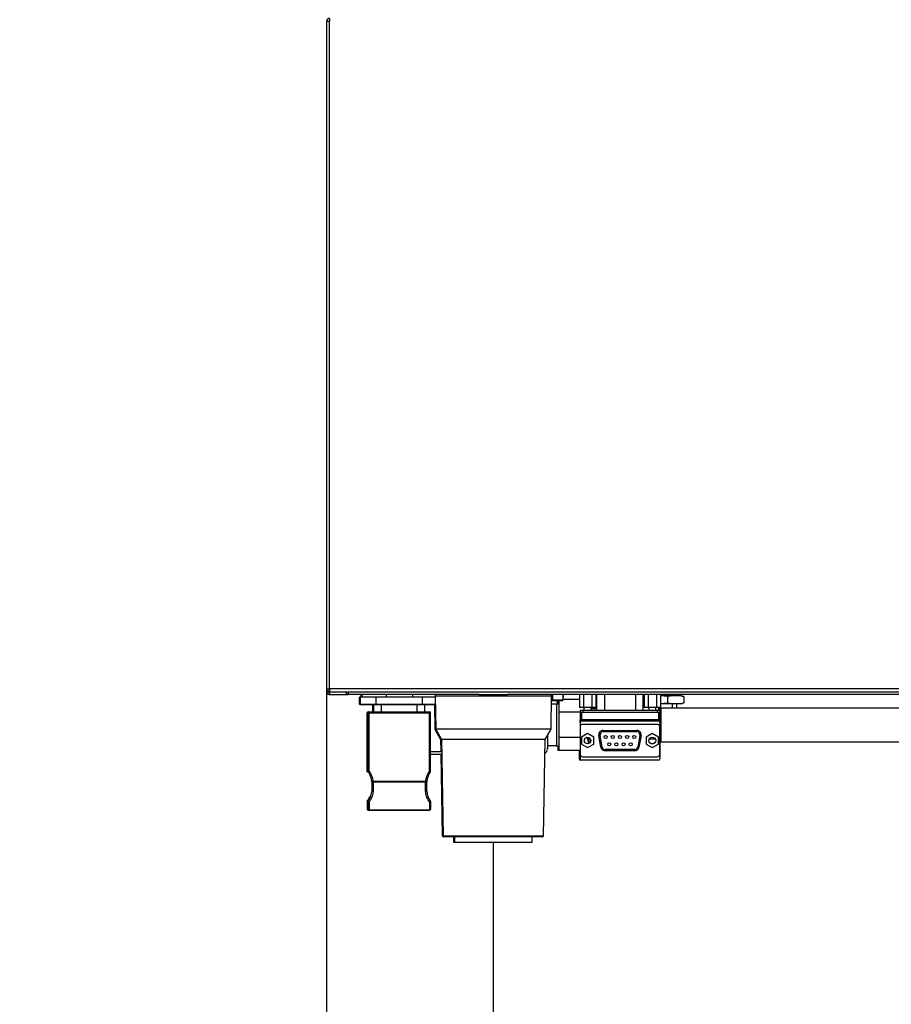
# Model space of a CAD drawing. Header units: millimetres. Extents: x -40 to 419, y 0 to 295.
# Tile 79 of 85: x 210 to 244, y 174 to 212. Entities that reach past the tile are written whole.
import ezdxf
from ezdxf.enums import TextEntityAlignment as Align

# ---------------------------------------------------------------- set-up
doc = ezdxf.new("R2010")
doc.units = ezdxf.units.MM
doc.layers.add('BW4C_TWINTOWER_H', color=7, linetype='Continuous')
doc.layers.add('Standard', color=7, linetype='Continuous')
doc.styles.add('SEACAD_Arial', font='arial.ttf')
doc.dimstyles.new('ISO_(mm)', dxfattribs={"dimtxt": 3, "dimasz": 3, "dimexe": 1.5, "dimexo": 0, "dimgap": 0.75, "dimtad": 1, "dimdec": 0, "dimlfac": 10, "dimtxsty": 'SEACAD_Arial', "dimblk1": '_SE_FILLED', "dimblk2": '_SE_FILLED', "dimsah": 1, "dimcen": 1.5, "dimadec": 0, "dimazin": 0, "dimtfac": 0.5, "dimtmove": 0, "dimatfit": 3, "dimfxl": 1, "dimarcsym": 0})

# ---------------------------------------------------------------- blocks, each defined once
blk = doc.blocks.new('SE2')
at = {"layer": 'BW4C_TWINTOWER_H', "color": 7, "linetype": 'Continuous'}
for p, q in [((222.16, 211.584), (222.04, 211.584)), ((222.04, 211.584), (222.04, 185.824)), ((222.16, 211.704), (222.16, 211.584)), ((222.16, 185.824), (222.16, 211.584)), ((222.04, 185.824), (222.04, 185.724)), ((222.04, 185.824), (222.16, 185.824)), ((222.04, 185.724), (222.094, 185.724)), ((222.15, 185.705), (222.15, 185.807)), ((222.15, 185.605), (222.15, 185.705)), ((222.16, 185.824), (222.16, 185.705)), ((268.92, 185.824), (222.16, 185.824)), ((222.16, 185.704), (222.16, 185.605)), ((222.17, 185.704), (222.16, 185.704)), ((222.17, 185.604), (222.16, 185.604)), ((222.17, 185.704), (268.92, 185.704)), ((222.17, 185.604), (222.885, 185.604)), ((222.885, 185.704), (222.885, 185.604)), ((222.895, 185.604), (222.885, 185.604)), ((227.938, 185.604), (222.895, 185.604)), ((223.32, 185.229), (223.32, 185.504)), ((223.355, 185.504), (223.32, 185.504)), ((223.355, 185.229), (223.355, 185.504)), ((223.955, 185.504), (223.355, 185.504)), ((223.37, 185.604), (223.37, 185.504)), ((223.405, 185.604), (223.405, 185.504)), ((223.955, 185.229), (223.955, 185.504)), ((225.755, 185.504), (223.955, 185.504)), ((224.345, 185.604), (224.345, 185.504)), ((225.365, 185.604), (225.365, 185.504)), ((225.755, 185.229), (225.755, 185.504)), ((226.237, 185.504), (225.755, 185.504)), ((226.236, 185.553), (230.734, 185.553)), ((226.236, 185.553), (226.259, 184.264)), ((227.938, 185.604), (229.032, 185.604)), ((266.608, 185.604), (229.032, 185.604)), ((230.701, 185.604), (230.701, 185.602)), ((230.701, 185.604), (230.751, 185.604)), ((230.712, 184.264), (230.734, 185.553)), ((230.734, 185.504), (230.751, 185.504)), ((230.741, 185.604), (230.741, 185.604)), ((230.741, 185.504), (230.741, 185.39)), ((230.751, 185.504), (230.751, 185.604)), ((230.776, 185.504), (230.751, 185.504)), ((230.776, 185.604), (230.776, 185.599)), ((230.776, 185.599), (230.776, 185.39)), ((231.175, 185.599), (230.776, 185.599)), ((231.175, 185.604), (231.175, 185.599)), ((231.175, 185.599), (231.175, 185.39)), ((231.176, 185.504), (231.175, 185.504)), ((231.176, 185.604), (231.176, 185.504)), ((231.807, 185.604), (231.807, 185.104)), ((231.966, 185.604), (231.966, 185.104)), ((232.284, 185.604), (232.284, 185.104)), ((232.442, 185.604), (232.442, 185.104)), ((232.475, 185.604), (232.475, 185.004)), ((232.775, 185.604), (232.775, 185.004)), ((233.975, 185.604), (233.975, 185.004)), ((234.275, 185.004), (234.275, 185.604)), ((234.307, 185.554), (234.275, 185.554)), ((234.307, 185.526), (234.275, 185.526)), ((234.307, 185.528), (234.288, 185.526)), ((234.307, 185.604), (234.307, 185.104)), ((234.466, 185.604), (234.466, 185.104)), ((234.784, 185.604), (234.784, 185.104)), ((234.942, 185.604), (234.942, 185.104)), ((235.436, 185.554), (234.942, 185.554)), ((235.211, 185.522), (234.942, 185.547)), ((235.436, 185.554), (235.211, 185.522)), ((235.211, 185.522), (235.211, 185.277)), ((235.385, 185.604), (235.385, 185.554)), ((235.617, 185.554), (235.436, 185.554)), ((235.575, 185.554), (235.575, 185.604)), ((235.842, 185.522), (235.617, 185.554)), ((235.737, 185.554), (235.617, 185.554)), ((235.781, 185.543), (235.737, 185.554)), ((235.78, 185.539), (235.842, 185.522)), ((235.842, 185.522), (235.842, 185.277)), ((223.32, 185.229), (223.355, 185.229)), ((223.38, 185.204), (223.345, 185.204)), ((223.355, 185.229), (223.955, 185.229)), ((223.955, 185.204), (223.38, 185.204)), ((223.83, 184.934), (223.83, 185.204)), ((223.865, 184.934), (223.865, 185.204)), ((223.955, 185.229), (223.955, 185.204)), ((223.955, 185.229), (225.755, 185.229)), ((225.755, 185.204), (223.955, 185.204)), ((224.165, 184.934), (224.165, 185.204)), ((225.545, 184.934), (225.545, 185.204)), ((225.755, 185.229), (225.755, 185.204)), ((225.755, 185.229), (226.242, 185.229)), ((226.242, 185.204), (225.755, 185.204)), ((225.845, 184.934), (225.845, 185.204)), ((226.207, 185.204), (226.224, 184.264)), ((230.928, 185.229), (230.729, 185.229)), ((230.741, 185.354), (230.741, 185.39)), ((230.776, 185.39), (230.741, 185.39)), ((230.776, 185.354), (230.741, 185.354)), ((230.776, 185.354), (230.776, 185.39)), ((231.175, 185.39), (230.776, 185.39)), ((231.175, 185.354), (230.776, 185.354)), ((230.893, 185.229), (230.893, 185.23)), ((230.928, 185.23), (230.893, 185.23)), ((230.928, 185.23), (230.928, 183.628)), ((231.028, 185.23), (230.928, 185.23)), ((230.937, 185.354), (230.947, 185.23)), ((230.972, 185.354), (230.982, 185.23)), ((231.028, 184.92), (231.028, 185.354)), ((231.807, 185.411), (231.175, 185.411)), ((231.175, 185.354), (231.175, 185.39)), ((232.475, 185.464), (232.442, 185.464)), ((232.475, 185.457), (232.442, 185.457)), ((234.942, 185.251), (235.211, 185.277)), ((235.436, 185.244), (234.942, 185.244)), ((235.211, 185.277), (235.436, 185.244)), ((235.385, 185.244), (235.385, 185.079)), ((235.617, 185.244), (235.436, 185.244)), ((235.575, 185.079), (235.575, 185.244)), ((235.617, 185.244), (235.842, 185.277)), ((235.737, 185.244), (235.617, 185.244)), ((235.737, 185.244), (235.781, 185.256)), ((235.842, 185.277), (235.78, 185.26)), ((223.61, 182.633), (223.61, 184.894)), ((223.61, 184.894), (223.645, 184.894)), ((223.645, 182.633), (223.645, 184.894)), ((223.645, 184.894), (223.685, 184.894)), ((223.65, 184.934), (223.685, 184.934)), ((223.65, 184.914), (223.65, 184.934)), ((223.685, 184.934), (226.025, 184.934)), ((223.685, 184.894), (223.685, 184.934)), ((223.685, 184.894), (226.025, 184.894)), ((223.685, 182.633), (223.685, 184.894)), ((226.025, 184.934), (226.025, 184.894)), ((226.025, 182.633), (226.025, 184.894)), ((226.025, 184.894), (226.065, 184.894)), ((226.065, 182.633), (226.065, 184.894)), ((231.835, 184.92), (231.028, 184.92)), ((231.028, 183.939), (231.028, 184.92)), ((231.966, 185.104), (231.807, 185.104)), ((231.884, 184.914), (231.834, 184.914)), ((231.834, 184.914), (231.834, 184.624)), ((231.835, 185.004), (231.835, 184.914)), ((231.835, 185.004), (231.935, 185.004)), ((234.865, 184.914), (231.884, 184.914)), ((231.884, 184.914), (231.884, 184.624)), ((231.935, 185.004), (234.815, 185.004)), ((231.935, 185.004), (231.935, 184.914)), ((232.284, 185.104), (231.966, 185.104)), ((231.985, 185.104), (231.985, 185.004)), ((232.265, 185.004), (232.265, 185.104)), ((232.475, 185.047), (232.265, 185.047)), ((232.442, 185.104), (232.284, 185.104)), ((234.466, 185.104), (234.307, 185.104)), ((234.784, 185.104), (234.466, 185.104)), ((234.485, 185.104), (234.485, 185.004)), ((234.765, 185.004), (234.765, 185.104)), ((234.942, 185.104), (234.784, 185.104)), ((234.815, 185.004), (234.815, 184.914)), ((234.815, 185.004), (234.915, 185.004)), ((234.915, 184.914), (234.865, 184.914)), ((234.865, 184.914), (234.865, 184.624)), ((234.915, 185.004), (234.915, 184.914)), ((234.915, 184.914), (234.915, 184.624)), ((234.928, 183.506), (234.928, 185.099)), ((234.968, 184.979), (234.928, 184.979)), ((234.968, 183.779), (234.968, 185.079)), ((246.968, 185.079), (234.968, 185.079)), ((231.834, 184.524), (231.834, 184.624)), ((231.884, 184.624), (231.834, 184.624)), ((231.834, 184.524), (231.834, 183.124)), ((234.865, 184.624), (231.884, 184.624)), ((231.884, 184.574), (231.884, 184.624)), ((234.865, 184.574), (231.884, 184.574)), ((234.815, 184.449), (231.935, 184.449)), ((234.865, 184.574), (234.865, 184.624)), ((234.865, 184.624), (234.915, 184.624)), ((234.915, 184.524), (234.915, 184.624)), ((234.915, 184.524), (234.915, 183.124)), ((226.259, 184.264), (226.224, 184.264)), ((226.224, 184.264), (226.45, 183.871)), ((230.712, 184.264), (226.259, 184.264)), ((226.259, 184.264), (226.485, 183.871)), ((230.485, 183.871), (230.712, 184.264)), ((230.576, 184.028), (230.576, 183.504)), ((231.835, 184.349), (231.835, 183.299)), ((232.125, 184.096), (231.89, 183.96)), ((232.36, 183.96), (232.125, 184.096)), ((232.61, 184.034), (232.561, 184.025)), ((232.642, 183.566), (232.561, 184.025)), ((232.691, 183.575), (232.61, 184.034)), ((232.724, 184.219), (234.026, 184.219)), ((232.724, 184.169), (232.724, 184.219)), ((232.724, 184.169), (234.026, 184.169)), ((234.026, 184.219), (234.026, 184.169)), ((234.14, 184.034), (234.059, 183.575)), ((234.189, 184.025), (234.108, 183.566)), ((234.189, 184.025), (234.14, 184.034)), ((234.624, 184.096), (234.389, 183.96)), ((234.859, 183.96), (234.624, 184.096)), ((234.915, 183.299), (234.915, 184.349)), ((226.485, 183.871), (226.45, 183.871)), ((226.45, 183.871), (226.459, 183.404)), ((230.485, 183.871), (226.485, 183.871)), ((226.485, 183.871), (226.55, 180.153)), ((230.42, 180.153), (230.485, 183.871)), ((230.576, 183.629), (230.928, 183.629)), ((230.893, 183.628), (230.893, 183.629)), ((230.893, 183.628), (230.928, 183.628)), ((230.928, 183.628), (231.028, 183.628)), ((230.993, 183.448), (230.993, 183.628)), ((231.834, 183.939), (231.028, 183.939)), ((231.028, 183.448), (231.028, 183.939)), ((231.89, 183.96), (231.89, 183.689)), ((231.89, 183.689), (232.125, 183.553)), ((232.098, 183.939), (232.075, 183.939)), ((232.125, 183.553), (232.36, 183.689)), ((232.178, 183.711), (232.178, 183.938)), ((232.228, 183.895), (232.228, 183.754)), ((232.36, 183.689), (232.36, 183.96)), ((234.389, 183.96), (234.389, 183.689)), ((234.389, 183.689), (234.624, 183.553)), ((234.741, 183.881), (234.507, 183.881)), ((234.624, 183.553), (234.859, 183.689)), ((234.859, 183.689), (234.859, 183.96)), ((234.928, 183.879), (234.968, 183.879)), ((234.933, 183.879), (234.933, 183.779)), ((234.933, 183.779), (234.968, 183.779)), ((234.968, 183.779), (246.968, 183.779)), ((226.065, 183.404), (226.494, 183.404)), ((226.065, 183.304), (226.495, 183.304)), ((226.46, 183.304), (226.515, 180.153)), ((231.028, 183.448), (230.993, 183.448)), ((231.834, 183.448), (231.028, 183.448)), ((231.8, 183.448), (231.8, 183.124)), ((231.801, 183.448), (231.801, 183.299)), ((232.691, 183.575), (232.642, 183.566)), ((233.945, 183.479), (232.805, 183.479)), ((232.805, 183.479), (232.805, 183.429)), ((233.945, 183.429), (232.805, 183.429)), ((233.945, 183.429), (233.945, 183.479)), ((234.108, 183.566), (234.059, 183.575)), ((234.915, 183.483), (234.928, 183.506)), ((231.884, 183.074), (231.85, 183.074)), ((234.865, 183.074), (231.884, 183.074)), ((231.935, 183.199), (234.815, 183.199)), ((223.645, 182.633), (223.61, 182.633)), ((223.622, 182.605), (223.646, 182.628)), ((223.685, 182.633), (223.645, 182.633)), ((223.657, 182.605), (223.685, 182.633)), ((226.025, 182.633), (226.054, 182.605)), ((226.065, 182.633), (226.025, 182.633)), ((223.802, 182.246), (223.763, 182.241)), ((223.837, 182.246), (223.798, 182.241)), ((223.802, 182.225), (223.802, 182.232)), ((225.873, 182.246), (223.837, 182.246)), ((223.837, 182.225), (223.837, 182.246)), ((225.873, 182.225), (223.837, 182.225)), ((225.873, 182.246), (225.873, 182.225)), ((225.913, 182.241), (225.873, 182.246)), ((223.61, 181.489), (223.61, 181.493)), ((223.61, 181.489), (223.61, 181.174)), ((223.645, 181.489), (223.645, 181.493)), ((223.645, 181.489), (223.645, 181.174)), ((223.685, 181.454), (223.685, 181.153)), ((226.025, 181.454), (226.025, 181.153)), ((226.065, 181.476), (226.065, 181.174)), ((223.65, 181.155), (223.65, 181.153)), ((223.65, 181.153), (223.652, 181.153)), ((223.65, 181.134), (223.65, 181.153)), ((223.65, 181.134), (223.685, 181.134)), ((223.685, 181.153), (226.025, 181.153)), ((223.685, 181.134), (223.685, 181.153)), ((223.685, 181.134), (226.025, 181.134)), ((226.025, 181.153), (226.025, 181.134)), ((226.515, 180.153), (226.55, 180.153)), ((226.55, 180.153), (230.42, 180.153)), ((226.6, 180.104), (226.565, 180.104)), ((230.37, 180.104), (226.6, 180.104)), ((226.95, 180.104), (226.95, 179.904)), ((226.95, 179.904), (226.985, 179.904)), ((226.985, 180.104), (226.985, 179.904)), ((226.985, 179.904), (229.985, 179.904)), ((229.985, 179.904), (229.985, 180.104))]:
    blk.add_line(p, q, dxfattribs=at)
for centre, radius in [((232.821, 183.966), 0.059), ((233.098, 183.966), 0.059), ((233.375, 183.966), 0.059), ((233.652, 183.966), 0.059), ((233.929, 183.966), 0.059), ((232.125, 183.824), 0.125), ((232.959, 183.682), 0.059), ((233.236, 183.682), 0.059), ((233.513, 183.682), 0.059), ((233.79, 183.682), 0.059), ((234.624, 183.824), 0.13)]:
    blk.add_circle(centre, radius, dxfattribs=at)
for centre, radius, start, end in [((222.16, 211.584), 0.12, 90, 180), ((222.16, 211.584), 0.02, 90, 180), ((222.16, 185.824), 0.12, 180, 265.2198), ((222.16, 185.724), 0.12, 180, 265.2198), ((222.16, 185.824), 0.02, 180, 240), ((222.16, 185.824), 0.02, 240, 270), ((222.16, 185.824), 0.12, 265.2198, 270), ((222.16, 185.724), 0.12, 265.2198, 270), ((222.17, 185.824), 0.12, 265.2198, 270), ((222.17, 185.724), 0.12, 265.2198, 270), ((222.895, 185.724), 0.12, 189.5941, 265.2198), ((226.286, 185.554), 0.05, 90, 181), ((230.684, 185.554), 0.05, 359, 90), ((223.345, 185.229), 0.025, 180, 270), ((223.38, 185.229), 0.025, 180, 270), ((223.65, 184.894), 0.04, 90, 180), ((223.685, 184.894), 0.04, 90, 180), ((226.025, 184.894), 0.04, 0, 90), ((234.421, 185.252), 0.491, 329.5428, 342.4006), ((231.884, 184.524), 0.05, 90, 180), ((231.935, 184.349), 0.1, 90, 180), ((234.815, 184.349), 0.1, 0, 90), ((234.865, 184.524), 0.05, 0, 90), ((232.724, 184.054), 0.166, 90, 190), ((232.724, 184.054), 0.116, 90, 190), ((234.026, 184.054), 0.166, 350, 90), ((234.026, 184.054), 0.116, 350, 90), ((231.734, 183.693), 0.439, 2.1028, 33.9588), ((230.376, 183.504), 0.2, 300.1237, 0), ((231.901, 183.299), 0.1, 180, 228.3177), ((231.935, 183.299), 0.1, 180, 270), ((232.805, 183.595), 0.166, 190, 270), ((232.805, 183.595), 0.116, 190, 270), ((233.945, 183.595), 0.116, 270, 350), ((233.945, 183.595), 0.166, 270, 350), ((234.815, 183.299), 0.1, 270, 0), ((231.85, 183.124), 0.05, 180, 270), ((231.884, 183.124), 0.05, 180, 270), ((234.865, 183.124), 0.05, 270, 0), ((223.65, 182.633), 0.04, 180, 224.4144), ((223.685, 182.633), 0.04, 180, 224.4144), ((226.025, 182.633), 0.04, 315.5856, 0), ((226.025, 181.476), 0.04, 0, 44.4144), ((223.65, 181.174), 0.04, 180, 270), ((223.685, 181.174), 0.04, 180, 270), ((226.025, 181.174), 0.04, 270, 0), ((226.565, 180.154), 0.05, 181, 270), ((226.6, 180.154), 0.05, 181, 270), ((230.37, 180.154), 0.05, 270, 359)]:
    blk.add_arc(centre, radius, start, end, dxfattribs=at)
for centre, major_axis, ratio, start_param, end_param in [((223.802, 182.246), (-0.0396, -0.0055), 0.533239, 0, 1.496988), ((223.837, 182.246), (-0.0396, -0.0055), 0.533239, 0, 1.496988), ((225.873, 182.246), (-0.0396, 0.0055), 0.533239, 1.644605, 3.141593), ((226.025, 181.476), (0.0286, 0.028), 0.413808, 4.327206, 6.283185), ((226.025, 181.476), (-0.04, 0), 0.536875, 1.570796, 3.141593), ((223.65, 181.174), (0.04, 0), 0.536875, 3.141593, 4.712389), ((223.685, 181.174), (0.04, 0), 0.536875, 3.141593, 4.712389), ((226.025, 181.174), (0.04, 0), 0.536875, 4.712389, 6.283185)]:
    blk.add_ellipse(centre, major_axis=major_axis, ratio=ratio, start_param=start_param, end_param=end_param, dxfattribs=at)
for points, knots in [([(223.798, 182.241), (223.791, 182.289), (223.76, 182.443), (223.703, 182.558), (223.657, 182.605)], [0, 0, 0, 0, 0.299254, 1, 1, 1, 1]), ([(226.054, 182.605), (226.009, 182.559), (225.951, 182.445), (225.92, 182.291), (225.913, 182.241)], [0, 0, 0, 0, 0.68646, 1, 1, 1, 1]), ([(223.645, 181.493), (223.649, 181.496), (223.656, 181.502), (223.665, 181.513), (223.675, 181.524), (223.684, 181.537), (223.694, 181.551), (223.703, 181.566), (223.712, 181.582), (223.721, 181.599), (223.73, 181.617), (223.738, 181.637), (223.755, 181.678), (223.776, 181.748), (223.794, 181.839), (223.807, 181.94), (223.811, 182.034), (223.809, 182.121), (223.804, 182.187), (223.8, 182.225), (223.798, 182.241)], [0, 0, 0, 0, 0.016299, 0.033659, 0.052121, 0.07172, 0.092484, 0.114436, 0.137598, 0.161984, 0.187607, 0.214475, 0.242596, 0.355852, 0.493682, 0.599651, 0.747192, 0.853855, 0.938105, 1, 1, 1, 1]), ([(223.837, 182.225), (223.847, 182.158), (223.855, 182.026), (223.841, 181.829), (223.804, 181.665), (223.75, 181.539), (223.711, 181.48), (223.685, 181.454)], [0, 0, 0, 0, 0.25, 0.5, 0.75, 0.875, 1, 1, 1, 1]), ([(223.802, 182.225), (223.812, 182.158), (223.819, 182.042), (223.812, 181.926), (223.807, 181.876)], [0, 0, 0, 0, 0.25, 0.440044, 0.440044, 0.440044, 0.440044]), ([(225.913, 182.241), (225.912, 182.229), (225.908, 182.203), (225.904, 182.16), (225.901, 182.107), (225.9, 182.031), (225.904, 181.946), (225.915, 181.847), (225.932, 181.757), (225.954, 181.683), (225.974, 181.633), (225.988, 181.6), (226.004, 181.571), (226.02, 181.546), (226.036, 181.523), (226.048, 181.51), (226.054, 181.504)], [0, 0, 0, 0, 0.045229, 0.102458, 0.171811, 0.253201, 0.40092, 0.505839, 0.64341, 0.757169, 0.806925, 0.852888, 0.895094, 0.933606, 0.968527, 1, 1, 1, 1]), ([(223.61, 181.493), (223.614, 181.496), (223.621, 181.502), (223.63, 181.513), (223.64, 181.524), (223.649, 181.537), (223.659, 181.551), (223.668, 181.566), (223.677, 181.582), (223.686, 181.599), (223.695, 181.617), (223.703, 181.637), (223.71, 181.653), (223.714, 181.663), (223.715, 181.666)], [0, 0, 0, 0, 0.0162985, 0.0336586, 0.052121, 0.0717197, 0.0924836, 0.1144364, 0.1375979, 0.1619838, 0.1876065, 0.2144752, 0.2425962, 0.2545558, 0.2545558, 0.2545558, 0.2545558]), ([(223.61, 181.489), (223.61, 181.488), (223.611, 181.485), (223.612, 181.482), (223.614, 181.478), (223.618, 181.474), (223.623, 181.469), (223.631, 181.463), (223.641, 181.458), (223.647, 181.455), (223.65, 181.454)], [0, 0, 0, 0, 0.083193, 0.175053, 0.275317, 0.383207, 0.497468, 0.676018, 0.844506, 1, 1, 1, 1]), ([(223.645, 181.489), (223.645, 181.488), (223.646, 181.485), (223.647, 181.482), (223.649, 181.478), (223.653, 181.474), (223.658, 181.469), (223.666, 181.463), (223.676, 181.458), (223.682, 181.455), (223.685, 181.454)], [0, 0, 0, 0, 0.083193, 0.175053, 0.275317, 0.383207, 0.497468, 0.676018, 0.844506, 1, 1, 1, 1])]:
    blk.add_open_spline(points, degree=3, knots=knots, dxfattribs=at)
for points in [[(223.685, 182.633), (223.735, 182.582), (223.797, 182.452), (223.828, 182.316), (223.837, 182.246)], [(225.873, 182.246), (225.883, 182.316), (225.914, 182.453), (225.976, 182.582), (226.025, 182.633)], [(226.025, 181.454), (225.974, 181.506), (225.915, 181.633), (225.87, 181.826), (225.856, 182.026), (225.864, 182.158), (225.873, 182.225)]]:
    blk.add_open_spline(points, degree=3, dxfattribs=at)
blk = doc.blocks.new('DMBLK7')
at = {"layer": 'Standard', "linetype": 'Continuous'}
for points in [[(231.485, 165.769), (231.485, 166.769), (228.485, 166.269)], [(264.155, 165.769), (267.155, 166.269), (264.155, 166.769)]]:
    blk.add_hatch(color=7, dxfattribs=at).paths.add_polyline_path(points)
at = {"layer": 'Standard', "color": 7, "linetype": 'Continuous'}
for p, q in [((228.485, 179.904), (228.485, 164.769)), ((267.155, 179.904), (267.155, 164.769)), ((228.485, 166.269), (267.155, 166.269))]:
    blk.add_line(p, q, dxfattribs=at)
at = {"layer": 'Standard', "color": 7, "linetype": 'Continuous', "style": 'SEACAD_Arial'}
blk.add_text('387', height=3, dxfattribs=at).set_placement((244.299, 170.019), align=Align.TOP_LEFT)
blk = doc.blocks.new('_SE_FILLED')
at = {"color": 0}
blk.add_line((0, 0), (-1, 0), dxfattribs=at)
blk.add_solid([(0, 0), (-1, -0.1665), (-1, 0.1665), (0, 0)], dxfattribs=at)
blk = doc.blocks.new('DMBLK8')
at = {"layer": 'Standard', "linetype": 'Continuous'}
for points in [[(225.04, 156.769), (225.04, 157.769), (222.04, 157.269)], [(279.085, 156.769), (282.085, 157.269), (279.085, 157.769)]]:
    blk.add_hatch(color=7, dxfattribs=at).paths.add_polyline_path(points)
at = {"layer": 'Standard', "color": 7, "linetype": 'Continuous'}
for p, q in [((282.085, 189.084), (282.085, 155.769)), ((222.04, 185.824), (222.04, 155.769)), ((282.085, 157.269), (222.04, 157.269))]:
    blk.add_line(p, q, dxfattribs=at)
at = {"layer": 'Standard', "color": 7, "linetype": 'Continuous', "style": 'SEACAD_Arial'}
blk.add_text('600', height=3, dxfattribs=at).set_placement((248.541, 161.019), align=Align.TOP_LEFT)
blk = doc.blocks.new('DMBLK10')
at = {"layer": 'Standard', "linetype": 'Continuous'}
for points in [[(219.04, 165.769), (222.04, 166.269), (219.04, 166.769)], [(231.485, 165.769), (231.485, 166.769), (228.485, 166.269)]]:
    blk.add_hatch(color=7, dxfattribs=at).paths.add_polyline_path(points)
at = {"layer": 'Standard', "color": 7, "linetype": 'Continuous'}
for p, q in [((222.04, 185.824), (222.04, 164.769)), ((228.485, 179.904), (228.485, 164.769)), ((234.485, 166.269), (210.195, 166.269))]:
    blk.add_line(p, q, dxfattribs=at)
at = {"layer": 'Standard', "color": 7, "linetype": 'Continuous', "style": 'SEACAD_Arial'}
blk.add_text('64', height=3, dxfattribs=at).set_placement((211.245, 170.019), align=Align.TOP_LEFT)

msp = doc.modelspace()

# ---------------------------------------------------------------- block references
at = {"layer": 'Standard'}
msp.add_blockref('SE2', (0, 0), dxfattribs=at)

# ---------------------------------------------------------------- dimensions: what is measured, and where the dimension line sits
at = {"layer": 'Standard', "color": 7, "linetype": 'Continuous'}
for base, p1, p2, picture, middle in [((222.0404, 157.2694), (282.0854, 189.1044), (222.0404, 211.5844), 'DMBLK8', (252.0629, 157.2694)), ((222.0404, 166.2694), (228.4854, 179.9044), (222.0404, 185.8244), 'DMBLK10', (216.9911, 166.2694))]:
    dim = msp.add_linear_dim(base=base, p1=p1, p2=p2, text='\\A1;<>', dimstyle='ISO_(mm)', dxfattribs=at)
    dim.commit()
    dim.dimension.update_dxf_attribs({"geometry": picture, "text_midpoint": middle, "dimtype": 160})
dim = msp.add_linear_dim(base=(228.4854, 166.2694), p1=(228.4854, 179.9044), p2=(267.1554, 179.9044), angle=0, text='\\A1;<>', dimstyle='ISO_(mm)', dxfattribs=at)
dim.commit()
dim.dimension.update_dxf_attribs({"geometry": 'DMBLK7', "text_midpoint": (247.8204, 166.2694), "dimtype": 161})

doc.saveas('drawing.dxf')
